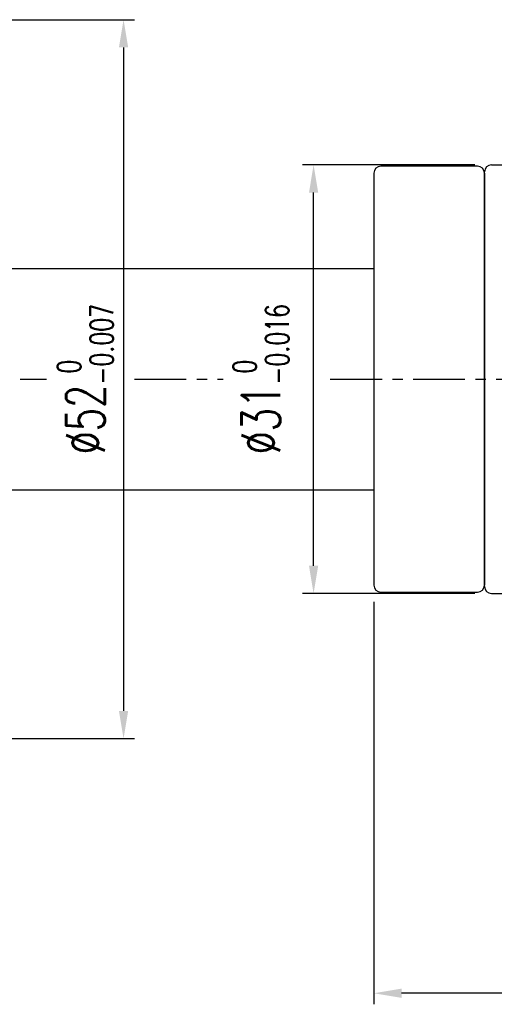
# Model space of a CAD drawing. Header units: millimetres. Extents: x -51 to 291, y -54 to 83.
# Tile 51 of 99: x 127 to 161, y -45 to 26. Entities that reach past the tile are written whole.
import ezdxf

# ---------------------------------------------------------------- set-up
doc = ezdxf.new("R2010")
doc.units = ezdxf.units.MM
doc.linetypes.add('CENTER', pattern=[2, 1.25, -0.25, 0.25, -0.25])
for name, color, linetype in [('CL', 1, 'CENTER'), ('DIM', 4, 'Continuous'), ('OUT', 3, 'Continuous')]:
    doc.layers.add(name, color=color, linetype=linetype)
doc.styles.add('DIM-7', font='SIMPLEX.shx', dxfattribs={"width": 0.7, "bigfont": 'chineset.shx'})
doc.dimstyles.new('CNS', dxfattribs={"dimtxt": 3.5, "dimasz": 2.5, "dimexe": 1, "dimexo": 1.5, "dimgap": 0.09, "dimtad": 0, "dimdsep": 46, "dimtxsty": 'DIM-7', "dimcen": 0.09, "dimclrd": 1, "dimclre": 1, "dimclrt": 4, "dimadec": 0, "dimazin": 0, "dimtfac": 1, "dimtix": 1, "dimtmove": 2, "dimatfit": 3, "dimfxl": 1, "dimtvp": 0.971429, "dimtolj": 1, "dimarcsym": 0})

# ---------------------------------------------------------------- blocks, each defined once
blk = doc.blocks.new('*D11')
at = {"layer": 'DEFPOINTS', "color": 0}
for p in [(108.1, 26), (108.1, -26), (134.535, -26)]:
    blk.add_point(p, dxfattribs=at)
at = {"layer": 'DIM', "color": 0, "lineweight": -2}
for p, q in [((109.3, 26), (135.335, 26)), ((134.535, 24), (134.535, -24)), ((109.3, -26), (135.335, -26))]:
    blk.add_line(p, q, dxfattribs=at)
at = {"layer": 'DIM', "color": 0}
for points in [[(134.202, 24), (134.869, 24), (134.535, 26)], [(134.202, -24), (134.869, -24), (134.535, -26)]]:
    blk.add_solid(points, dxfattribs=at)
at = {"layer": 'DIM', "color": 0, "insert": (131.775, 0), "char_height": 2.8, "attachment_point": 5, "rotation": 90, "style": 'DIM-7'}
blk.add_mtext('\\A1;%%C52{\\H1.680000;\\S 0^ -0.007;}', dxfattribs=at)
blk = doc.blocks.new('*D16')
at = {"layer": 'DEFPOINTS', "color": 0}
for p in [(152.636, -14.9), (202.636, -25), (152.636, -44.415)]:
    blk.add_point(p, dxfattribs=at)
at = {"layer": 'DIM', "color": 0, "lineweight": -2}
for p, q in [((152.636, -16.1), (152.636, -45.215)), ((202.636, -26.2), (202.636, -45.215)), ((200.636, -44.415), (154.636, -44.415))]:
    blk.add_line(p, q, dxfattribs=at)
at = {"layer": 'DIM', "color": 0}
for points in [[(154.636, -44.081), (154.636, -44.748), (152.636, -44.415)], [(200.636, -44.081), (200.636, -44.748), (202.636, -44.415)]]:
    blk.add_solid(points, dxfattribs=at)
at = {"layer": 'DIM', "color": 0, "insert": (177.636, -41.695), "char_height": 2.8, "attachment_point": 5, "style": 'DIM-7'}
blk.add_mtext('\\A1;50', dxfattribs=at)
blk = doc.blocks.new('*D17')
at = {"layer": 'DEFPOINTS', "color": 0}
for p in [(148.278, 15.5), (161.136, 15.5), (161.136, -15.5)]:
    blk.add_point(p, dxfattribs=at)
at = {"layer": 'DIM', "color": 0, "lineweight": -2}
for p, q in [((159.936, 15.5), (147.478, 15.5)), ((148.278, -13.5), (148.278, 13.5)), ((159.936, -15.5), (147.478, -15.5))]:
    blk.add_line(p, q, dxfattribs=at)
at = {"layer": 'DIM', "color": 0}
for points in [[(147.945, 13.5), (148.611, 13.5), (148.278, 15.5)], [(147.945, -13.5), (148.611, -13.5), (148.278, -15.5)]]:
    blk.add_solid(points, dxfattribs=at)
at = {"layer": 'DIM', "color": 0, "insert": (144.47, 0), "char_height": 2.8, "attachment_point": 5, "rotation": 90, "style": 'DIM-7'}
blk.add_mtext('\\A1;%%C31{\\H1.680000;\\S 0^ -0.016;}', dxfattribs=at)

msp = doc.modelspace()

# ---------------------------------------------------------------- linework, layer by layer
at = {"layer": 'CL', "color": 7, "ltscale": 3}
for p, q in [((127.06, 0), (128.958, 0)), ((135.323, 0), (141.741, 0)), ((149.475, 0), (204.636, 0))]:
    msp.add_line(p, q, dxfattribs=at)
at = {"layer": 'DIM', "color": 7}
msp.add_line((161.136, 15.5), (173.77, 15.5), dxfattribs=at)
at = {"layer": 'OUT', "color": 7, "linetype": 'Continuous'}
for p, q in [((160.136, 15.4), (153.136, 15.4)), ((152.636, 14.9), (152.636, 0)), ((160.636, 14.9), (160.636, 0)), ((152.636, 0), (152.636, -14.9)), ((160.636, 0), (160.636, -14.9)), ((153.136, -15.4), (160.136, -15.4))]:
    msp.add_line(p, q, dxfattribs=at)
at = {"layer": 'OUT', "color": 7}
for p, q in [((160.636, -15), (160.636, 15)), ((117, 8), (152.636, 8)), ((117, -8), (152.636, -8)), ((161.136, -15.5), (173.77, -15.5))]:
    msp.add_line(p, q, dxfattribs=at)
at = {"layer": 'OUT', "color": 7, "linetype": 'Continuous'}
for centre, start, end in [((153.136, 14.9), 90, 180), ((160.136, 14.9), 0, 90), ((153.136, -14.9), 180, 270), ((160.136, -14.9), 270, 0)]:
    msp.add_arc(centre, 0.5, start, end, dxfattribs=at)
at = {"layer": 'OUT', "color": 7}
for centre, start, end in [((161.136, 15), 90, 180), ((161.136, -15), 180, 270)]:
    msp.add_arc(centre, 0.5, start, end, dxfattribs=at)

# ---------------------------------------------------------------- dimensions: what is measured, and where the dimension line sits
at = {"layer": 'DIM', "color": 7}
for base, p1, p2, override, picture, middle in [((134.535, -26), (108.1, 26), (108.1, -26), {"dimscale": 0.8, "dimgap": 1, "dimtad": 1, "dimclrd": 0, "dimclre": 0, "dimclrt": 0, "dimtol": 1, "dimtm": 0.007, "dimtfac": 0.6, "dimtdec": 3, "dimtmove": 1}, '*D11', (131.775, 0)), ((148.278, 15.5), (161.136, -15.5), (161.136, 15.5), {"dimscale": 0.8, "dimgap": 0.09, "dimclrd": 0, "dimclre": 0, "dimclrt": 0, "dimtol": 1, "dimlim": 0, "dimtm": 0.016, "dimtfac": 0.6, "dimtdec": 3}, '*D17', (144.47, 0))]:
    dim = msp.add_linear_dim(base=base, p1=p1, p2=p2, angle=90, text='%%C<>', dimstyle='CNS', override=override, dxfattribs=at)
    dim.commit()
    dim.dimension.update_dxf_attribs({"geometry": picture, "text_midpoint": middle})
dim = msp.add_linear_dim(base=(152.636, -44.415), p1=(202.636, -25), p2=(152.636, -14.9), dimstyle='CNS', override={"dimscale": 0.8, "dimclrd": 0, "dimclre": 0, "dimclrt": 0}, dxfattribs=at)
dim.commit()
dim.dimension.update_dxf_attribs({"geometry": '*D16', "text_midpoint": (177.636, -41.695)})

doc.saveas('drawing.dxf')
